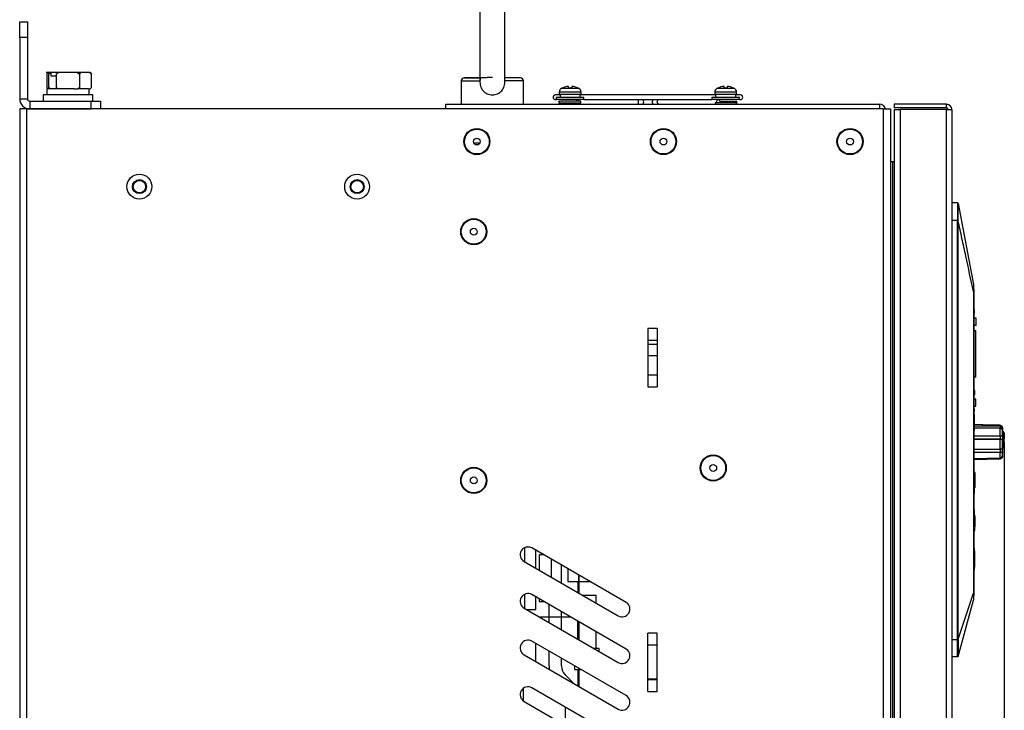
# Model space of a CAD drawing. Header units: millimetres. Extents: x -415 to 5, y -292 to 5.
# Tile 40 of 72: x -227 to -164, y -102 to -57. Entities that reach past the tile are written whole.
import ezdxf

# ---------------------------------------------------------------- set-up
doc = ezdxf.new("R2010")
doc.units = ezdxf.units.MM
doc.header["$MEASUREMENT"] = 0
doc.layers.add('实线', color=2, linetype='Continuous', lineweight=25)
doc.styles.add('SLDTEXTSTYLE16', font='ARIAL.TTF', dxfattribs={"width": 0.948})
doc.dimstyles.new('SLDDIMSTYLE0', dxfattribs={"dimtxt": 3.5, "dimasz": 2.8, "dimexe": 0, "dimexo": 0.0625, "dimgap": 0.875, "dimtad": 2, "dimlfac": 5, "dimrnd": 1e-09, "dimzin": 12, "dimdsep": 46, "dimtxsty": 'SLDTEXTSTYLE16', "dimsah": 1, "dimcen": 0.09, "dimadec": 0, "dimazin": 3, "dimtfac": 1, "dimtofl": 0, "dimtmove": 0, "dimatfit": 3, "dimfxl": 1, "dimfrac": 2, "dimtolj": 1, "dimtzin": 12, "dimarcsym": 0})

# ---------------------------------------------------------------- blocks, each defined once
blk = doc.blocks.new('*D48')
at = {"color": 0, "linetype": 'Continuous', "lineweight": -2}
for p, q in [((-163.641, -84.657), (-163.641, -202.712)), ((-226.96, -184.574), (-226.96, -202.712)), ((-224.16, -202.712), (-166.441, -202.712))]:
    blk.add_line(p, q, dxfattribs=at)
at = {"color": 0}
for points in [[(-224.16, -202.245), (-224.16, -203.178), (-226.96, -202.712)], [(-166.441, -203.178), (-166.441, -202.245), (-163.641, -202.712)]]:
    blk.add_solid(points, dxfattribs=at)
at = {"layer": 'Defpoints', "color": 0}
for p in [(-163.641, -84.595), (-226.96, -184.512), (-163.641, -202.712)]:
    blk.add_point(p, dxfattribs=at)
at = {"color": 0, "lineweight": 18, "insert": (-193.651, -203.587), "char_height": 3.5, "attachment_point": 2, "style": 'SLDTEXTSTYLE16'}
blk.add_mtext('\\A1;317', dxfattribs=at)

msp = doc.modelspace()

# ---------------------------------------------------------------- linework, layer by layer
at = {"layer": '实线', "color": 7, "linetype": 'Continuous', "lineweight": 25}
for p, q in [((-197.3602, -56.5117), (-197.3602, -61.4195)), ((-195.7602, -61.4122), (-195.7602, -56.5117)), ((-226.9602, -58.6117), (-226.9602, -57.6117)), ((-226.9602, -57.6117), (-226.4602, -57.6117)), ((-226.4602, -57.6117), (-226.4602, -58.6117)), ((-226.9602, -58.6117), (-226.9602, -62.5643)), ((-226.4602, -58.6117), (-226.9602, -58.6117)), ((-226.4602, -58.6117), (-226.4602, -62.5643)), ((-225.2613, -60.8517), (-225.2473, -60.8517)), ((-225.2473, -60.8517), (-224.7247, -60.8517)), ((-225.2198, -60.9517), (-225.2198, -61.8517)), ((-225.091, -60.9517), (-224.9602, -60.8883)), ((-225.091, -61.8517), (-225.091, -60.9517)), ((-224.9602, -60.8517), (-224.9602, -61.0917)), ((-224.9602, -61.0917), (-224.6108, -61.0917)), ((-224.7247, -60.8517), (-224.3828, -60.8517)), ((-224.6108, -60.9517), (-224.6108, -61.8517)), ((-224.3828, -60.8517), (-223.3376, -60.8517)), ((-223.3376, -60.8517), (-222.9957, -60.8517)), ((-223.1097, -60.9517), (-223.1097, -61.8517)), ((-222.9957, -60.8517), (-222.4731, -60.8517)), ((-222.4731, -60.8517), (-222.4591, -60.8517)), ((-222.3591, -60.9517), (-222.4591, -60.8517)), ((-222.3591, -60.9517), (-222.3591, -61.8517)), ((-198.5602, -61.4096), (-198.5602, -62.9117)), ((-197.3602, -61.1994), (-198.3623, -61.2096)), ((-198.3623, -61.2096), (-197.3602, -61.2096)), ((-194.7582, -61.2096), (-195.7602, -61.1994)), ((-194.7582, -61.2096), (-195.7602, -61.2096)), ((-194.5602, -62.9117), (-194.5602, -61.4096)), ((-225.2242, -61.9117), (-225.2242, -62.3117)), ((-225.1925, -61.9117), (-225.2242, -61.9117)), ((-224.7796, -61.9117), (-225.1925, -61.9117)), ((-224.495, -61.9117), (-224.7796, -61.9117)), ((-224.2731, -61.9117), (-224.4821, -61.9117)), ((-223.4473, -61.9117), (-224.2731, -61.9117)), ((-223.4473, -61.9117), (-223.2383, -61.9117)), ((-223.0453, -61.9117), (-223.2258, -61.9117)), ((-222.9408, -61.9117), (-223.0453, -61.9117)), ((-222.5279, -61.9117), (-222.9408, -61.9117)), ((-222.5279, -61.9117), (-222.4234, -61.9117)), ((-222.4962, -62.3117), (-222.4962, -61.9117)), ((-190.9959, -61.8953), (-192.1245, -61.8953)), ((-191.6602, -61.866), (-191.6602, -61.7607)), ((-191.4602, -61.7607), (-191.4602, -61.866)), ((-180.9959, -61.8953), (-182.1245, -61.8953)), ((-181.6602, -61.866), (-181.6602, -61.7607)), ((-181.4602, -61.7607), (-181.4602, -61.866)), ((-226.9602, -62.5643), (-226.4602, -62.5643)), ((-225.4602, -62.3117), (-225.4602, -62.7117)), ((-222.2602, -62.3117), (-225.4602, -62.3117)), ((-222.2602, -62.7117), (-222.2602, -62.3117)), ((-192.2102, -62.3117), (-192.5102, -62.3117)), ((-192.5102, -62.6117), (-192.4502, -62.6117)), ((-192.4502, -62.4717), (-192.4502, -62.6117)), ((-190.6702, -62.4717), (-192.4502, -62.4717)), ((-190.6702, -62.6117), (-192.4502, -62.6117)), ((-192.2602, -62.1237), (-192.2602, -62.2717)), ((-191.5602, -62.1237), (-192.2602, -62.1237)), ((-192.2602, -62.2717), (-191.5602, -62.2717)), ((-192.2102, -62.2717), (-192.2102, -62.4717)), ((-190.8602, -62.1237), (-191.5602, -62.1237)), ((-191.5602, -62.2717), (-190.8602, -62.2717)), ((-190.9102, -62.4717), (-190.9102, -62.2717)), ((-182.2102, -62.3117), (-190.9102, -62.3117)), ((-190.8602, -62.2717), (-190.8602, -62.1237)), ((-190.6702, -62.6117), (-190.6702, -62.4717)), ((-190.6702, -62.6117), (-182.4502, -62.6117)), ((-182.4502, -62.4717), (-182.4502, -62.6117)), ((-180.6702, -62.4717), (-182.4502, -62.4717)), ((-180.6702, -62.6117), (-182.4502, -62.6117)), ((-182.2602, -62.1237), (-182.2602, -62.2717)), ((-181.5602, -62.1237), (-182.2602, -62.1237)), ((-182.2602, -62.2717), (-181.5602, -62.2717)), ((-182.2102, -62.2717), (-182.2102, -62.4717)), ((-180.8602, -62.1237), (-181.5602, -62.1237)), ((-181.5602, -62.2717), (-180.8602, -62.2717)), ((-180.9102, -62.4717), (-180.9102, -62.2717)), ((-180.6102, -62.3117), (-180.9102, -62.3117)), ((-180.8602, -62.2717), (-180.8602, -62.1237)), ((-180.6702, -62.6117), (-180.6702, -62.4717)), ((-180.6702, -62.6117), (-180.6102, -62.6117)), ((-226.9602, -63.2117), (-226.9602, -179.2117)), ((-226.5129, -63.2117), (-226.9602, -63.2117)), ((-226.5129, -63.2117), (-226.5129, -179.2117)), ((-171.4075, -63.2117), (-226.5129, -63.2117)), ((-226.3129, -62.7117), (-226.3129, -63.2117)), ((-226.3129, -62.7117), (-222.3602, -62.7117)), ((-226.3129, -63.2117), (-222.3602, -63.2117)), ((-222.3602, -62.7117), (-221.7602, -62.7117)), ((-222.3602, -63.2117), (-222.3602, -62.7117)), ((-221.7602, -62.7117), (-221.7602, -63.2117)), ((-199.5602, -63.2117), (-199.5602, -62.9117)), ((-199.5602, -62.9117), (-171.6602, -62.9117)), ((-192.2807, -62.7117), (-192.2807, -62.8117)), ((-190.8807, -62.7117), (-192.2807, -62.7117)), ((-192.2807, -62.8117), (-190.8807, -62.8117)), ((-190.8807, -62.8117), (-190.8807, -62.7117)), ((-180.8398, -62.8117), (-182.2398, -62.8117)), ((-181.9347, -62.7117), (-180.8398, -62.7117)), ((-181.9287, -62.7617), (-181.9347, -62.8117)), ((-180.8398, -62.8117), (-180.8398, -62.7117)), ((-171.6602, -62.9117), (-171.6602, -63.2117)), ((-171.4075, -179.2117), (-171.4075, -63.2117)), ((-171.4075, -63.2117), (-170.9602, -63.2117)), ((-170.9602, -63.2117), (-170.9602, -179.2117)), ((-170.7202, -62.9117), (-170.7202, -63.1517)), ((-167.3602, -62.9117), (-170.7202, -62.9117)), ((-167.3602, -63.1517), (-170.7202, -63.1517)), ((-170.7202, -63.2517), (-170.7202, -104.5117)), ((-170.7202, -63.2517), (-170.3329, -63.2517)), ((-170.3329, -63.2517), (-170.3329, -104.5117)), ((-167.3602, -63.2517), (-170.3329, -63.2517)), ((-167.3602, -63.1517), (-167.3602, -62.9117)), ((-167.3602, -104.9117), (-167.3602, -63.2517)), ((-167.3602, -63.2517), (-167.0202, -63.2517)), ((-167.0202, -63.2517), (-167.0202, -104.9117)), ((-197.3665, -65.4117), (-197.7539, -65.4117)), ((-170.7202, -66.6117), (-170.9602, -66.6117)), ((-170.8129, -175.8117), (-170.8129, -66.6117)), ((-166.6533, -69.2617), (-167.0202, -69.2617)), ((-166.614, -69.2942), (-165.6202, -74.5017)), ((-167.0202, -70.3617), (-166.6457, -70.3617)), ((-166.6452, -70.4122), (-166.6457, -70.3617)), ((-166.6452, -97.3287), (-166.6452, -70.4122)), ((-166.6092, -97.3287), (-166.6092, -70.4122)), ((-165.6202, -74.9511), (-165.6202, -94.3609)), ((-165.6118, -74.9678), (-165.6202, -84.6664)), ((-165.6118, -75.0078), (-165.5718, -75.0079)), ((-165.6116, -74.8078), (-165.5716, -74.8079)), ((-165.5796, -83.9279), (-165.5718, -75.0079)), ((-165.5718, -75.0079), (-165.5716, -74.8079)), ((-165.553, -76.3779), (-165.573, -76.3779)), ((-165.5528, -76.1379), (-165.5728, -76.1379)), ((-165.553, -76.3421), (-165.5529, -76.3217)), ((-165.553, -76.3626), (-165.553, -76.3421)), ((-165.553, -76.3728), (-165.553, -76.3626)), ((-165.553, -76.3779), (-165.553, -76.3728)), ((-165.5529, -76.2962), (-165.5528, -76.1379)), ((-165.5529, -76.3217), (-165.5529, -76.2962)), ((-165.4736, -77.138), (-165.5736, -77.1379)), ((-165.4732, -76.678), (-165.5732, -76.6779)), ((-165.4536, -77.138), (-165.4736, -77.138)), ((-165.4532, -76.678), (-165.4732, -76.678)), ((-185.9602, -77.3315), (-186.5602, -77.3315)), ((-186.5602, -77.3315), (-186.5602, -81.0918)), ((-185.9602, -77.3315), (-185.9602, -81.0918)), ((-165.5739, -77.4679), (-165.4739, -77.468)), ((-165.4766, -80.468), (-165.4739, -77.468)), ((-186.5602, -78.0833), (-185.9602, -78.0833)), ((-186.5602, -78.3401), (-185.9602, -78.3401)), ((-185.9602, -79.0918), (-186.5602, -79.0918)), ((-185.9602, -80.3401), (-186.5602, -80.3401)), ((-165.4766, -80.468), (-165.5766, -80.4679)), ((-186.5602, -81.0918), (-185.9602, -81.0918)), ((-165.5375, -81.5779), (-165.5775, -81.5779)), ((-165.5774, -81.4962), (-165.5374, -81.4962)), ((-165.5373, -81.3583), (-165.5773, -81.3583)), ((-165.5375, -81.5779), (-165.5373, -81.3379)), ((-165.4778, -81.878), (-165.5778, -81.8779)), ((-165.5585, -82.6679), (-165.5785, -82.6679)), ((-165.5583, -82.4979), (-165.5783, -82.4979)), ((-165.5782, -82.3379), (-165.4782, -82.338)), ((-165.5687, -82.8818), (-165.5687, -82.9768)), ((-165.5587, -82.9179), (-165.5586, -82.8629)), ((-165.5585, -82.6679), (-165.5583, -82.4979)), ((-163.9014, -83.5779), (-165.5792, -83.5179)), ((-165.5587, -82.9713), (-165.5787, -82.9713)), ((-165.5587, -82.9862), (-165.5787, -82.9862)), ((-165.5692, -83.479), (-165.5696, -83.9279)), ((-165.5687, -82.9862), (-165.5692, -83.479)), ((-165.5587, -82.9713), (-165.5587, -82.9862)), ((-165.0952, -83.5352), (-163.9107, -83.5362)), ((-163.9107, -83.5776), (-163.9107, -83.5362)), ((-163.9015, -83.6043), (-163.9014, -83.5779)), ((-165.5796, -83.9279), (-165.5696, -83.9279)), ((-163.9016, -83.7755), (-165.5794, -83.7231)), ((-165.5794, -83.7231), (-163.9108, -83.7246)), ((-163.9107, -83.6246), (-165.5793, -83.6231)), ((-165.5786, -94.3279), (-165.5696, -83.9279)), ((-163.9107, -83.6246), (-163.9108, -83.7246)), ((-163.902, -84.2766), (-163.9016, -83.7755)), ((-163.9015, -83.709), (-163.9016, -83.7579)), ((-163.7512, -83.7549), (-163.7513, -83.8549)), ((-163.7511, -83.6816), (-163.7487, -83.7196)), ((-163.748, -84.3158), (-163.7476, -83.9064)), ((-163.7475, -83.8064), (-163.7474, -83.7282)), ((-163.6712, -84.0196), (-163.6715, -84.314)), ((-163.9022, -84.4698), (-165.57, -84.4532)), ((-165.57, -84.4532), (-163.9115, -84.4546)), ((-163.9113, -84.2614), (-165.5699, -84.26)), ((-163.9113, -84.2614), (-163.9115, -84.4546)), ((-163.9028, -85.0961), (-163.9022, -84.4698)), ((-163.7517, -84.3005), (-163.7518, -84.4936)), ((-163.7486, -85.0208), (-163.7481, -84.509)), ((-163.7216, -84.7417), (-163.6416, -84.7418)), ((-163.6426, -84.7348), (-163.6485, -84.4534)), ((-165.5708, -85.2973), (-163.9122, -85.2987)), ((-165.5706, -85.1239), (-163.9028, -85.0961)), ((-163.912, -85.1255), (-165.5706, -85.1241)), ((-163.912, -85.1255), (-163.9122, -85.2987)), ((-163.9032, -85.6538), (-163.9029, -85.2693)), ((-163.9028, -85.0961), (-163.9028, -85.1339)), ((-163.7523, -85.0505), (-163.7525, -85.2237)), ((-163.749, -85.5082), (-163.7487, -85.194)), ((-163.9033, -85.7056), (-165.5712, -85.7606)), ((-165.5712, -85.7775), (-163.9033, -85.7207)), ((-165.5711, -85.7089), (-163.9032, -85.6538)), ((-163.9033, -85.7207), (-163.9033, -85.7056)), ((-163.7528, -85.5656), (-163.7528, -85.6174)), ((-163.7508, -85.5864), (-163.749, -85.5707)), ((-163.749, -85.5707), (-163.749, -85.5599)), ((-165.5631, -87.9479), (-165.5619, -86.5479)), ((-165.5223, -87.0479), (-165.5219, -86.6128)), ((-165.5623, -87.0479), (-165.5223, -87.0479)), ((-165.5226, -87.4479), (-165.5223, -87.0479)), ((-165.5227, -87.5655), (-165.5627, -87.5654)), ((-165.5626, -87.4053), (-165.5226, -87.4054)), ((-165.5626, -87.4479), (-165.5226, -87.4479)), ((-165.5227, -87.5655), (-165.5226, -87.4479)), ((-165.574, -89.0079), (-165.564, -89.0079)), ((-165.5652, -90.4079), (-165.564, -89.0079)), ((-165.5648, -89.9079), (-165.5248, -89.9079)), ((-165.5646, -89.6696), (-165.5246, -89.6696)), ((-165.5646, -89.7206), (-165.5246, -89.7207)), ((-165.5646, -89.7292), (-165.5246, -89.7292)), ((-165.5645, -89.5504), (-165.5245, -89.5505)), ((-165.5643, -89.3903), (-165.5243, -89.3904)), ((-165.5252, -90.343), (-165.5248, -89.9079)), ((-165.5248, -89.8739), (-165.5247, -89.8313)), ((-165.5248, -89.8994), (-165.5248, -89.8739)), ((-165.5248, -89.9079), (-165.5248, -89.8994)), ((-165.5247, -89.7547), (-165.5246, -89.7377)), ((-165.5247, -89.7803), (-165.5247, -89.7547)), ((-165.5247, -89.7973), (-165.5247, -89.7803)), ((-165.5247, -89.8313), (-165.5247, -89.7973)), ((-165.5246, -89.6356), (-165.5245, -89.6015)), ((-165.5246, -89.6696), (-165.5246, -89.6356)), ((-165.5246, -89.7037), (-165.5246, -89.6696)), ((-165.5246, -89.7207), (-165.5246, -89.7037)), ((-165.5246, -89.7292), (-165.5246, -89.7207)), ((-165.5246, -89.7377), (-165.5246, -89.7292)), ((-165.5245, -89.5335), (-165.5244, -89.5164)), ((-165.5245, -89.5675), (-165.5245, -89.5335)), ((-165.5245, -89.6015), (-165.5245, -89.5675)), ((-165.5244, -89.5079), (-165.5243, -89.3904)), ((-165.5244, -89.5164), (-165.5244, -89.5079)), ((-165.5752, -90.4079), (-165.5652, -90.4079)), ((-194.4775, -92.3564), (-194.4775, -91.4365)), ((-194.148, -91.4117), (-194.4064, -91.4117)), ((-187.965, -94.9617), (-194.0272, -91.4617)), ((-193.7602, -92.7705), (-193.7602, -91.6158)), ((-165.5674, -92.8679), (-165.5662, -91.4679)), ((-165.5663, -91.6379), (-165.5263, -91.6379)), ((-165.5574, -92.8679), (-165.5562, -91.4679)), ((-165.5266, -91.9479), (-165.5263, -91.6379)), ((-194.5272, -92.3277), (-188.465, -95.8277)), ((-193.5602, -91.9117), (-193.5602, -92.886)), ((-193.2478, -91.9117), (-193.5602, -91.9117)), ((-192.7602, -93.3479), (-192.7602, -92.1932)), ((-165.5669, -92.3489), (-165.5569, -92.349)), ((-165.5668, -92.1979), (-165.5568, -92.1979)), ((-165.5666, -92.0379), (-165.5566, -92.0379)), ((-165.557, -92.3879), (-165.527, -92.3879)), ((-165.5566, -91.9479), (-165.5266, -91.9479)), ((-165.5272, -92.6979), (-165.527, -92.3879)), ((-165.527, -92.3879), (-165.5266, -91.9479)), ((-192.1202, -93.7174), (-192.1202, -92.5627)), ((-191.7202, -92.7936), (-191.7202, -93.6217)), ((-165.5774, -92.8679), (-165.5574, -92.8679)), ((-165.567, -92.4681), (-165.527, -92.4681)), ((-191.7202, -93.6217), (-190.286, -93.6217)), ((-191.0707, -93.6217), (-191.0707, -94.3233)), ((-191.0207, -93.1975), (-191.0207, -94.3522)), ((-190.9707, -94.381), (-190.9707, -93.2263)), ((-165.5776, -93.1679), (-165.5576, -93.1679)), ((-165.5786, -94.3279), (-165.6286, -94.3278)), ((-165.5788, -94.5279), (-165.5786, -94.3279)), ((-194.4775, -95.3564), (-194.4775, -94.4365)), ((-187.965, -97.9617), (-194.0272, -94.4617)), ((-193.7602, -95.4117), (-193.7602, -94.6158)), ((-193.5602, -94.7313), (-193.5602, -94.9117)), ((-193.5602, -94.9117), (-193.2478, -94.9117)), ((-189.8935, -94.5217), (-190.7271, -94.5217)), ((-189.8935, -95.003), (-189.8935, -94.5217)), ((-166.6121, -98.4322), (-165.6202, -94.8217)), ((-166.6092, -97.3287), (-165.6203, -94.3609)), ((-165.6202, -94.3617), (-165.6202, -94.8011)), ((-165.6202, -94.5278), (-165.5788, -94.5279)), ((-194.5272, -95.3277), (-188.465, -98.8277)), ((-194.3818, -95.4117), (-193.7602, -95.4117)), ((-192.9202, -96.2555), (-192.9202, -95.1008)), ((-192.1202, -96.7174), (-192.1202, -95.5627)), ((-193.5666, -95.8823), (-191.5666, -95.8823)), ((-191.0935, -96.1555), (-191.0935, -97.3102)), ((-191.0207, -96.1975), (-191.0207, -97.3522)), ((-190.9707, -97.381), (-190.9707, -96.2263)), ((-189.8935, -97.9217), (-189.8935, -96.8483)), ((-187.965, -100.9617), (-194.0272, -97.4617)), ((-185.9602, -96.9315), (-186.5602, -96.9315)), ((-186.5602, -100.6918), (-186.5602, -96.9315)), ((-185.9602, -100.6918), (-185.9602, -96.9315)), ((-166.6453, -97.3617), (-167.0202, -97.3617)), ((-166.6453, -97.3617), (-166.6452, -97.3287)), ((-166.6452, -97.3287), (-166.6092, -97.3287)), ((-193.7602, -98.7705), (-193.7602, -97.6158)), ((-192.9202, -99.0489), (-192.9202, -98.1008)), ((-189.7035, -97.9217), (-190.0343, -97.9217)), ((-189.7035, -98.1127), (-189.7035, -97.9217)), ((-186.5602, -97.6833), (-185.9602, -97.6833)), ((-194.5272, -98.3277), (-188.465, -101.8277)), ((-192.1202, -99.0489), (-192.1202, -98.5627)), ((-166.6507, -98.4617), (-167.0202, -98.4617)), ((-166.6121, -98.4322), (-166.6121, -98.4322)), ((-191.2835, -99.0458), (-191.2835, -99.2833)), ((-191.2835, -99.2833), (-190.872, -99.2833)), ((-191.0707, -99.2833), (-191.0707, -100.3233)), ((-191.0207, -99.1975), (-191.0207, -100.3522)), ((-190.9707, -100.381), (-190.9707, -99.2263)), ((-191.5221, -99.9784), (-191.8859, -99.6146)), ((-185.9602, -99.9114), (-186.5602, -99.9114)), ((-185.9602, -99.9401), (-186.5602, -99.9401)), ((-194.5602, -101.3069), (-194.5602, -100.4825)), ((-187.965, -103.9617), (-194.0272, -100.4617)), ((-186.5602, -100.6918), (-185.9602, -100.6918)), ((-194.5272, -101.3277), (-188.465, -104.8277)), ((-191.8535, -102.8714), (-191.8535, -101.7167))]:
    msp.add_line(p, q, dxfattribs=at)
at = {"layer": '实线', "color": 7, "linetype": 'Continuous', "lineweight": 25, "flags": 128}
for points in [[(-198.5602, -61.4096), (-198.523, -61.4096), (-198.4127, -61.4096), (-198.2335, -61.4096), (-197.992, -61.4096), (-197.6972, -61.4096), (-197.3601, -61.4096)], [(-194.5602, -61.4096), (-194.5974, -61.4096), (-194.7077, -61.4096), (-194.8869, -61.4096), (-195.1284, -61.4096), (-195.4232, -61.4096), (-195.7603, -61.4096)], [(-190.9857, -62.7117), (-190.9877, -62.7043), (-191.0107, -62.6556), (-191.0451, -62.6231), (-191.0857, -62.6117), (-191.1263, -62.6231), (-191.1607, -62.6556), (-191.1837, -62.7043), (-191.1857, -62.7117)], [(-187.2673, -62.9117), (-187.2267, -62.9002), (-187.1923, -62.8677), (-187.1693, -62.8191), (-187.1613, -62.7617), (-187.1693, -62.7043), (-187.1923, -62.6556), (-187.2267, -62.6231), (-187.2673, -62.6117), (-187.2673, -62.6117)], [(-185.8531, -62.9117), (-185.8937, -62.9002), (-185.9281, -62.8677), (-185.9511, -62.8191), (-185.9592, -62.7617), (-185.9511, -62.7043), (-185.9281, -62.6556), (-185.8937, -62.6231), (-185.8531, -62.6117), (-185.8531, -62.6117)], [(-182.1347, -62.8117), (-182.1408, -62.7617), (-182.1327, -62.7043), (-182.1097, -62.6556), (-182.0753, -62.6231), (-182.0347, -62.6117), (-181.9941, -62.6231), (-181.9597, -62.6556), (-181.9367, -62.7043), (-181.9287, -62.7617), (-181.9287, -62.7617)], [(-192.9202, -99.0489), (-192.9125, -99.2057), (-192.9057, -99.2639)], [(-191.3752, -100.1475), (-191.4166, -100.0948), (-191.5221, -99.9784)]]:
    msp.add_lwpolyline(points, dxfattribs=at)
at = {"layer": '实线', "color": 7, "linetype": 'Continuous', "lineweight": 25}
for centre, radius in [((-197.5602, -65.3117), 0.84), ((-197.5602, -65.3117), 0.8), ((-185.5602, -65.3117), 0.84), ((-185.5602, -65.3117), 0.8), ((-173.5602, -65.3117), 0.84), ((-173.5602, -65.3117), 0.8), ((-197.5602, -65.3117), 0.218), ((-185.5602, -65.3117), 0.218), ((-173.5602, -65.3117), 0.218), ((-219.2602, -68.2117), 0.8), ((-205.2602, -68.2117), 0.8), ((-219.2602, -68.2117), 0.45), ((-219.2602, -68.2117), 0.4), ((-205.2602, -68.2117), 0.45), ((-205.2602, -68.2117), 0.4), ((-197.7602, -71.1117), 0.84), ((-197.7602, -71.1117), 0.8), ((-197.7602, -71.1117), 0.218), ((-182.3602, -86.3117), 0.84), ((-182.3602, -86.3117), 0.8), ((-182.3602, -86.3117), 0.218), ((-197.7602, -87.1117), 0.84), ((-197.7602, -87.1117), 0.8), ((-197.7602, -87.1117), 0.218)]:
    msp.add_circle(centre, radius, dxfattribs=at)
for centre, radius, start, end in [((-198.3602, -61.4096), 0.2, 90.585102, 180), ((-194.7602, -61.4096), 0.2, 0, 89.414896), ((-192.0002, -62.1237), 0.26, 118.564507, 180), ((-191.5602, -62.9319), 1.1802, 115.061643, 118.564507), ((-191.5602, -62.9319), 1.1802, 61.435493, 64.963555), ((-191.1202, -62.1237), 0.26, 0, 61.435493), ((-182.0002, -62.1237), 0.26, 118.564507, 180), ((-181.5602, -62.9319), 1.1802, 115.061643, 118.564507), ((-181.5602, -62.9319), 1.1802, 61.435493, 64.963555), ((-181.1202, -62.1237), 0.26, 0, 61.435493), ((-226.3129, -62.5643), 0.6473, 180, 270), ((-226.3129, -62.5643), 0.1473, 180, 270), ((-192.5102, -62.4617), 0.15, 90, 270), ((-186.9744, -62.7617), 0.15, 270, 90), ((-186.146, -62.7617), 0.15, 90, 270), ((-180.6102, -62.4617), 0.15, 270, 90), ((-192.1807, -62.8117), 0.1, 180, 270), ((-190.9807, -62.8117), 0.1, 270, 0), ((-182.1398, -62.8117), 0.1, 180, 270), ((-180.9398, -62.8117), 0.1, 270, 0), ((-171.6602, -63.3117), 0.4, 14.477512, 90), ((-167.3602, -63.2517), 0.34, 0, 90), ((-167.3602, -63.2517), 0.1, 0, 90), ((-163.9072, -83.7378), 0.16, 3.437335, 87.95), ((-175.1012, -84.6906), 11.3806, 3.951471, 4.211341), ((-175.1011, -84.5906), 11.3806, 3.951471, 4.211341), ((-163.9087, -85.5608), 0.16, 271.95, 347.087196), ((-194.2772, -91.8947), 0.5, 60, 240), ((-194.2772, -94.8947), 0.5, 60, 240), ((-188.215, -95.3947), 0.5, 240, 60), ((-194.2772, -97.8947), 0.5, 60, 240), ((-188.215, -98.3947), 0.5, 240, 60), ((-191.3202, -99.0489), 0.8, 180, 225), ((-194.2772, -100.8947), 0.5, 60, 240), ((-188.215, -101.3947), 0.5, 240, 60)]:
    msp.add_arc(centre, radius, start, end, dxfattribs=at)
for points in [[(-225.0329, -60.8517), (-225.0968, -60.8807), (-225.1589, -60.9145), (-225.2198, -60.9517)], [(-224.6108, -60.9517), (-224.5365, -60.9145), (-224.4607, -60.8807), (-224.3828, -60.8517)], [(-223.3376, -60.8517), (-223.2597, -60.8807), (-223.184, -60.9145), (-223.1097, -60.9517)], [(-223.1097, -60.9517), (-223.0725, -60.9145), (-223.0346, -60.8807), (-222.9957, -60.8517)], [(-222.4731, -60.8517), (-222.4341, -60.8807), (-222.3963, -60.9145), (-222.3591, -60.9517)], [(-191.6662, -61.7607), (-191.8026, -61.773), (-191.9329, -61.8081), (-192.057, -61.866)], [(-191.4602, -61.866), (-191.5269, -61.8617), (-191.5935, -61.8617), (-191.6602, -61.866)], [(-191.0634, -61.866), (-191.1875, -61.8081), (-191.3178, -61.773), (-191.4542, -61.7607)], [(-181.6662, -61.7607), (-181.8026, -61.773), (-181.9329, -61.8081), (-182.057, -61.866)], [(-181.4602, -61.866), (-181.5269, -61.8617), (-181.5935, -61.8617), (-181.6602, -61.866)], [(-181.0634, -61.866), (-181.1875, -61.8081), (-181.3178, -61.773), (-181.4542, -61.7607)], [(-181.0602, -61.8628), (-181.0602, -61.8628), (-181.0613, -61.8639), (-181.0634, -61.866)], [(-166.6452, -70.4122), (-166.6303, -70.4122), (-166.6158, -70.4122), (-166.6092, -70.4122)], [(-163.6712, -84.0196), (-163.6533, -84.162), (-163.6433, -84.3046), (-163.6414, -84.4473)], [(-163.7518, -84.4936), (-163.7506, -84.4988), (-163.7493, -84.5039), (-163.7481, -84.509)], [(-163.748, -84.3158), (-163.7491, -84.3107), (-163.7504, -84.3056), (-163.7517, -84.3005)], [(-163.6416, -84.7418), (-163.6436, -84.5991), (-163.6535, -84.4565), (-163.6715, -84.314)], [(-163.7525, -85.2237), (-163.7512, -85.2138), (-163.7499, -85.2039), (-163.7487, -85.194)], [(-163.7486, -85.0208), (-163.7498, -85.0307), (-163.751, -85.0406), (-163.7523, -85.0505)], [(-163.749, -85.5082), (-163.7502, -85.5273), (-163.7515, -85.5465), (-163.7528, -85.5656)], [(-163.7528, -85.6174), (-163.7515, -85.5982), (-163.7503, -85.5791), (-163.749, -85.5599)], [(-166.6093, -97.3622), (-166.6093, -97.351), (-166.6093, -97.3399), (-166.6093, -97.3287)], [(-166.6093, -97.3622), (-166.6093, -97.351), (-166.6093, -97.3399), (-166.6093, -97.3287)]]:
    msp.add_open_spline(points, degree=3, dxfattribs=at)
for points, knots in [([(-197.3601, -61.4096), (-197.3616, -61.524), (-197.3499, -61.6364), (-197.3013, -61.8004), (-197.2803, -61.8525), (-197.228, -61.9512), (-197.196, -61.9983), (-197.1234, -62.0826), (-197.0828, -62.1202), (-196.9923, -62.1865), (-196.9432, -62.2145), (-196.8405, -62.2593), (-196.7858, -62.2765), (-196.6744, -62.2993), (-196.6179, -62.305), (-196.5029, -62.305), (-196.4465, -62.2993), (-196.3357, -62.2768), (-196.2808, -62.2596), (-196.1778, -62.2148), (-196.1294, -62.1873), (-196.0386, -62.121), (-195.9975, -62.0831), (-195.9249, -61.999), (-195.8929, -61.952), (-195.8403, -61.853), (-195.8193, -61.8009), (-195.787, -61.6919), (-195.7759, -61.636), (-195.7622, -61.5236), (-195.7596, -61.4669), (-195.7603, -61.4096)], [0, 0, 0, 0, 0.125, 0.125, 0.1875, 0.1875, 0.25, 0.25, 0.3125, 0.3125, 0.375, 0.375, 0.4375, 0.4375, 0.5, 0.5, 0.5625, 0.5625, 0.625, 0.625, 0.6875, 0.6875, 0.75, 0.75, 0.8125, 0.8125, 0.875, 0.875, 0.9375, 0.9375, 1, 1, 1, 1]), ([(-197.3054, -61.2096), (-197.312, -61.2099), (-197.3193, -61.2152), (-197.3331, -61.2354), (-197.3395, -61.2502), (-197.3549, -61.3053), (-197.3594, -61.3569), (-197.3601, -61.4096)], [0, 0, 0, 0, 0.25, 0.25, 0.5, 0.5, 1, 1, 1, 1]), ([(-196.5602, -61.198), (-196.5877, -61.198), (-196.6144, -61.198), (-196.6664, -61.1983), (-196.6917, -61.1984), (-196.7629, -61.199), (-196.8059, -61.1994), (-196.8845, -61.2004), (-196.9202, -61.2009), (-196.9874, -61.202), (-197.0188, -61.2025), (-197.1065, -61.2042), (-197.1567, -61.2053), (-197.2426, -61.2075), (-197.2783, -61.2085), (-197.3054, -61.2096)], [0, 0, 0, 0, 0.0625, 0.0625, 0.125, 0.125, 0.25, 0.25, 0.375, 0.375, 0.5, 0.5, 0.75, 0.75, 1, 1, 1, 1]), ([(-225.2198, -61.8517), (-225.2022, -61.8622), (-225.1674, -61.8831), (-225.1319, -61.9022), (-225.1144, -61.9117)], [0, 0, 0, 0, 0.5061957, 1, 1, 1, 1]), ([(-224.9745, -61.9117), (-224.9939, -61.9022), (-225.0331, -61.8831), (-225.0715, -61.8622), (-225.091, -61.8517)], [0, 0, 0, 0, 0.4938043, 1, 1, 1, 1]), ([(-224.4821, -61.9117), (-224.5035, -61.9022), (-224.5468, -61.8831), (-224.5893, -61.8622), (-224.6108, -61.8517)], [0, 0, 0, 0, 0.4938043, 1, 1, 1, 1]), ([(-224.6108, -61.8517), (-224.5893, -61.8622), (-224.5468, -61.8831), (-224.5035, -61.9022), (-224.4821, -61.9117)], [0, 0, 0, 0, 0.5061957, 1, 1, 1, 1]), ([(-223.1097, -61.8517), (-223.1312, -61.8622), (-223.1736, -61.8831), (-223.2169, -61.9022), (-223.2383, -61.9117)], [0, 0, 0, 0, 0.5061957, 1, 1, 1, 1]), ([(-223.2383, -61.9117), (-223.2169, -61.9022), (-223.1736, -61.8831), (-223.1312, -61.8622), (-223.1097, -61.8517)], [0, 0, 0, 0, 0.4938043, 1, 1, 1, 1]), ([(-223.0453, -61.9117), (-223.056, -61.9022), (-223.0777, -61.8831), (-223.0989, -61.8622), (-223.1097, -61.8517)], [0, 0, 0, 0, 0.4938043, 1, 1, 1, 1]), ([(-223.1097, -61.8517), (-223.0989, -61.8622), (-223.0777, -61.8831), (-223.056, -61.9022), (-223.0453, -61.9117)], [0, 0, 0, 0, 0.5061957, 1, 1, 1, 1]), ([(-222.3591, -61.8517), (-222.3698, -61.8622), (-222.3911, -61.8831), (-222.4127, -61.9022), (-222.4234, -61.9117)], [0, 0, 0, 0, 0.5061957, 1, 1, 1, 1]), ([(-191.6662, -61.7607), (-191.6655, -61.7606), (-191.6649, -61.7606), (-191.6642, -61.7605), (-191.6636, -61.7605), (-191.663, -61.7605), (-191.6625, -61.7605), (-191.662, -61.7605), (-191.6615, -61.7605), (-191.6611, -61.7605), (-191.6608, -61.7605), (-191.6605, -61.7605), (-191.6604, -61.7606), (-191.6603, -61.7606), (-191.6602, -61.7607), (-191.6602, -61.7607)], [0, 0, 0, 0, 0.00001005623, 0.00001005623, 0.00001005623, 0.00002011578, 0.00002011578, 0.00002011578, 0.000030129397, 0.000030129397, 0.000030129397, 0.000040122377, 0.000040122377, 0.000040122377, 0.000046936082, 0.000046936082, 0.000046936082, 0.000046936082]), ([(-191.4602, -61.7607), (-191.4602, -61.7606), (-191.4601, -61.7606), (-191.4599, -61.7605), (-191.4597, -61.7605), (-191.4593, -61.7605), (-191.4589, -61.7605), (-191.4585, -61.7605), (-191.458, -61.7605), (-191.4574, -61.7605), (-191.4569, -61.7605), (-191.4562, -61.7605), (-191.4556, -61.7606), (-191.4551, -61.7606), (-191.4547, -61.7607), (-191.4542, -61.7607)], [0, 0, 0, 0, 0.00001005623, 0.00001005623, 0.00001005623, 0.00002011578, 0.00002011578, 0.00002011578, 0.000030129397, 0.000030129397, 0.000030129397, 0.000040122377, 0.000040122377, 0.000040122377, 0.000046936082, 0.000046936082, 0.000046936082, 0.000046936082]), ([(-181.6662, -61.7607), (-181.6655, -61.7606), (-181.6649, -61.7606), (-181.6642, -61.7605), (-181.6636, -61.7605), (-181.663, -61.7605), (-181.6625, -61.7605), (-181.662, -61.7605), (-181.6615, -61.7605), (-181.6611, -61.7605), (-181.6608, -61.7605), (-181.6605, -61.7605), (-181.6604, -61.7606), (-181.6603, -61.7606), (-181.6602, -61.7607), (-181.6602, -61.7607)], [0, 0, 0, 0, 0.00001005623, 0.00001005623, 0.00001005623, 0.00002011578, 0.00002011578, 0.00002011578, 0.000030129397, 0.000030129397, 0.000030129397, 0.000040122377, 0.000040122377, 0.000040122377, 0.000046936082, 0.000046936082, 0.000046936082, 0.000046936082]), ([(-181.4602, -61.7607), (-181.4602, -61.7606), (-181.4601, -61.7606), (-181.4599, -61.7605), (-181.4597, -61.7605), (-181.4593, -61.7605), (-181.4589, -61.7605), (-181.4585, -61.7605), (-181.458, -61.7605), (-181.4574, -61.7605), (-181.4569, -61.7605), (-181.4562, -61.7605), (-181.4556, -61.7606), (-181.4551, -61.7606), (-181.4547, -61.7607), (-181.4542, -61.7607)], [0, 0, 0, 0, 0.00001005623, 0.00001005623, 0.00001005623, 0.00002011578, 0.00002011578, 0.00002011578, 0.000030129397, 0.000030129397, 0.000030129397, 0.000040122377, 0.000040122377, 0.000040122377, 0.000046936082, 0.000046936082, 0.000046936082, 0.000046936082]), ([(-166.6533, -69.2617), (-166.6537, -69.2617), (-166.6538, -69.291), (-166.6536, -69.4008), (-166.6532, -69.4816), (-166.6521, -69.7889), (-166.6516, -70.0714), (-166.6457, -70.3617)], [0, 0, 0, 0, 0.25, 0.25, 0.5, 0.5, 1, 1, 1, 1]), ([(-166.6533, -69.2617), (-166.6441, -69.2617), (-166.6349, -69.265), (-166.6207, -69.2767), (-166.6157, -69.2851), (-166.614, -69.2942)], [0, 0, 0, 0, 0.5, 0.5, 1, 1, 1, 1]), ([(-166.6091, -70.3609), (-166.6093, -70.3488), (-166.6095, -70.3207), (-166.61, -70.2731), (-166.6105, -70.2146), (-166.6111, -70.141), (-166.6117, -70.0499), (-166.6125, -69.9172), (-166.6132, -69.758), (-166.6137, -69.5946), (-166.6141, -69.4622), (-166.6144, -69.3814), (-166.6144, -69.3359), (-166.6144, -69.314), (-166.6143, -69.3015), (-166.6142, -69.295), (-166.6141, -69.2945), (-166.614, -69.2942)], [0, 0, 0, 0, 0.0216171, 0.0499607, 0.0849884, 0.1266625, 0.1830771, 0.2525226, 0.3779969, 0.5040766, 0.6293891, 0.7540169, 0.8160186, 0.8779882, 0.9185616, 0.9592222, 1, 1, 1, 1]), ([(-166.6093, -70.3609), (-166.6095, -70.3446), (-166.6099, -70.3122), (-166.6103, -70.264), (-166.6108, -70.2163), (-166.6112, -70.1694), (-166.6115, -70.1232), (-166.6118, -70.0779), (-166.6121, -70.0334), (-166.6124, -69.99), (-166.6127, -69.9125), (-166.6131, -69.7732), (-166.6137, -69.5962), (-166.6142, -69.4559), (-166.6144, -69.3769), (-166.6144, -69.3353), (-166.6144, -69.3133), (-166.6142, -69.2975), (-166.6141, -69.2955), (-166.6141, -69.2942)], [0, 0, 0, 0, 0.02898373, 0.05773605, 0.08625857, 0.11455197, 0.14261636, 0.17045149, 0.19805707, 0.22543302, 0.2525797, 0.34684188, 0.5040837, 0.65019016, 0.75401143, 0.8188981, 0.87801092, 0.92275083, 1, 1, 1, 1]), ([(-166.6091, -70.3609), (-166.6106, -70.3609), (-166.6146, -70.361), (-166.6235, -70.3612), (-166.6345, -70.3614), (-166.6421, -70.3616), (-166.6457, -70.3617)], [0, 0, 0, 0, 0.24808526, 0.49871586, 0.74934646, 0.99997706, 0.99997706, 0.99997706, 0.99997706]), ([(-166.6093, -70.4122), (-166.6093, -70.4038), (-166.6091, -70.3867), (-166.6092, -70.3696), (-166.6093, -70.3609)], [0, 0, 0, 0, 0.4910873, 1, 1, 1, 1]), ([(-165.6203, -74.9511), (-165.7856, -74.1947), (-166.0334, -73.0609), (-166.3627, -71.5476), (-166.527, -70.7909), (-166.6092, -70.4122)], [0, 0, 0, 0, 0.50019212, 0.74983197, 1, 1, 1, 1]), ([(-165.6202, -74.5017), (-165.6202, -74.5018), (-165.6202, -74.5022), (-165.6202, -74.5051), (-165.6202, -74.5098), (-165.6202, -74.5165), (-165.6202, -74.525), (-165.6202, -74.5423), (-165.6202, -74.5743), (-165.6202, -74.63), (-165.6202, -74.6978), (-165.6202, -74.7673), (-165.6202, -74.8326), (-165.6202, -74.8912), (-165.6202, -74.931), (-165.6202, -74.9511)], [0, 0, 0, 0, 0.04200006, 0.08363054, 0.12506586, 0.16648287, 0.20805869, 0.24996841, 0.37483336, 0.4988641, 0.62260433, 0.74766331, 0.83185875, 0.91549291, 1, 1, 1, 1]), ([(-165.6115, -74.6678), (-165.6115, -74.6718), (-165.6115, -74.6779), (-165.6115, -74.7158), (-165.6116, -74.7438), (-165.6116, -74.7644), (-165.6116, -74.7688)], [0, 0, 0, 0, 0.4466374, 0.6894355, 0.9326592, 1, 1, 1, 1]), ([(-165.4732, -76.678), (-165.4732, -76.6782), (-165.4732, -76.6785), (-165.4732, -76.6817), (-165.4733, -76.6867), (-165.4733, -76.6965), (-165.4733, -76.7143), (-165.4733, -76.7442), (-165.4733, -76.7807), (-165.4734, -76.8344), (-165.4734, -76.908), (-165.4735, -76.9815), (-165.4736, -77.0351), (-165.4736, -77.0717), (-165.4736, -77.1016), (-165.4736, -77.1226), (-165.4736, -77.1357), (-165.4736, -77.1372), (-165.4736, -77.138)], [0, 0, 0, 0, 0.03017039, 0.06008905, 0.09002594, 0.12025054, 0.18523604, 0.2503702, 0.31535577, 0.38048999, 0.50006554, 0.61964109, 0.68462659, 0.74976075, 0.81474632, 0.87988055, 0.93990401, 1, 1, 1, 1]), ([(-165.4782, -82.338), (-165.4782, -82.338), (-165.4782, -82.332), (-165.4782, -82.3089), (-165.4781, -82.2919), (-165.4781, -82.2493), (-165.4781, -82.2238), (-165.478, -82.1682), (-165.478, -82.1381), (-165.478, -82.0778), (-165.4779, -82.0478), (-165.4779, -81.9921), (-165.4779, -81.9666), (-165.4778, -81.924), (-165.4778, -81.907), (-165.4778, -81.8839), (-165.4778, -81.878), (-165.4778, -81.878)], [0, 0, 0, 0, 0.125, 0.125, 0.25, 0.25, 0.375, 0.375, 0.5, 0.5, 0.625, 0.625, 0.75, 0.75, 0.875, 0.875, 1, 1, 1, 1]), ([(-163.9108, -83.7246), (-163.8905, -83.7246), (-163.8706, -83.7279), (-163.8331, -83.7409), (-163.8159, -83.7504), (-163.7721, -83.7862), (-163.7539, -83.8198), (-163.7513, -83.8549)], [0, 0, 0, 0, 0.25, 0.25, 0.5, 0.5, 1, 1, 1, 1]), ([(-163.7512, -83.7549), (-163.7525, -83.7373), (-163.7575, -83.7204), (-163.7746, -83.6887), (-163.7866, -83.6744), (-163.8304, -83.6385), (-163.8701, -83.6246), (-163.9107, -83.6246)], [0, 0, 0, 0, 0.25, 0.25, 0.5, 0.5, 1, 1, 1, 1]), ([(-163.7476, -83.9064), (-163.7488, -83.8892), (-163.7535, -83.8725), (-163.7699, -83.8413), (-163.7813, -83.8272), (-163.8235, -83.7912), (-163.8618, -83.7768), (-163.9016, -83.7755)], [0, 0, 0, 0, 0.25, 0.25, 0.5, 0.5, 1, 1, 1, 1]), ([(-163.7278, -84.4533), (-163.7266, -84.222), (-163.7253, -83.9802), (-163.7474, -83.7397), (-163.7484, -83.7293)], [0, 0, 0, 0, 0.956774, 1, 1, 1, 1]), ([(-163.7405, -83.9582), (-163.7375, -83.9591), (-163.7272, -83.9624), (-163.7119, -83.9701), (-163.6956, -83.9807), (-163.683, -83.9929), (-163.676, -84.0037), (-163.6724, -84.0127), (-163.6716, -84.0173), (-163.6712, -84.0196)], [0, 0, 0, 0, 0.0715931, 0.2529566, 0.43947, 0.6228388, 0.8113944, 0.9053667, 1, 1, 1, 1]), ([(-163.7214, -84.4473), (-163.7227, -84.381), (-163.7243, -84.296), (-163.7327, -84.2111), (-163.7345, -84.1925)], [0, 0, 0, 0, 0.7805692, 1, 1, 1, 1]), ([(-163.9115, -84.4546), (-163.8912, -84.4546), (-163.8713, -84.4556), (-163.8338, -84.4595), (-163.8166, -84.4624), (-163.7727, -84.4731), (-163.7544, -84.4832), (-163.7518, -84.4936)], [0, 0, 0, 0, 0.25, 0.25, 0.5, 0.5, 1, 1, 1, 1]), ([(-163.7517, -84.3005), (-163.753, -84.2952), (-163.758, -84.2901), (-163.7751, -84.2807), (-163.7871, -84.2764), (-163.831, -84.2656), (-163.8707, -84.2614), (-163.9113, -84.2614)], [0, 0, 0, 0, 0.25, 0.25, 0.5, 0.5, 1, 1, 1, 1]), ([(-163.7481, -84.509), (-163.7493, -84.5039), (-163.7541, -84.4989), (-163.7705, -84.4896), (-163.7819, -84.4853), (-163.8241, -84.4746), (-163.8624, -84.4702), (-163.9022, -84.4698)], [0, 0, 0, 0, 0.25, 0.25, 0.5, 0.5, 1, 1, 1, 1]), ([(-163.7529, -85.5696), (-163.7332, -85.2924), (-163.7134, -85.0142), (-163.7206, -84.7358), (-163.7206, -84.7347)], [0, 0, 0, 0, 0.9959253, 1, 1, 1, 1]), ([(-163.6715, -84.314), (-163.6725, -84.3095), (-163.6745, -84.3004), (-163.6833, -84.2872), (-163.6962, -84.275), (-163.7114, -84.2647), (-163.7237, -84.2593), (-163.729, -84.257)], [0, 0, 0, 0, 0.2072763, 0.4205151, 0.6278076, 0.8412168, 1, 1, 1, 1]), ([(-163.7216, -84.7417), (-163.7215, -84.7529), (-163.7213, -84.7601), (-163.721, -84.7659), (-163.7209, -84.7644), (-163.7205, -84.7473), (-163.7204, -84.7184), (-163.7203, -84.6601), (-163.7203, -84.6388), (-163.7204, -84.5946), (-163.7205, -84.572), (-163.7208, -84.5077), (-163.7211, -84.4697), (-163.7214, -84.4473)], [0, 0, 0, 0, 0.125, 0.125, 0.25, 0.25, 0.5, 0.5, 0.625, 0.625, 0.75, 0.75, 1, 1, 1, 1]), ([(-163.6416, -84.7418), (-163.6415, -84.753), (-163.6413, -84.7602), (-163.641, -84.766), (-163.6409, -84.7645), (-163.6405, -84.7473), (-163.6404, -84.7184), (-163.6403, -84.6601), (-163.6403, -84.6388), (-163.6404, -84.5947), (-163.6405, -84.572), (-163.6408, -84.5078), (-163.6411, -84.4698), (-163.6414, -84.4473)], [0, 0, 0, 0, 0.125, 0.125, 0.25, 0.25, 0.5, 0.5, 0.625, 0.625, 0.75, 0.75, 1, 1, 1, 1]), ([(-163.9122, -85.2987), (-163.8919, -85.2987), (-163.872, -85.2968), (-163.8345, -85.2894), (-163.8173, -85.2839), (-163.7734, -85.2633), (-163.7551, -85.2439), (-163.7525, -85.2237)], [0, 0, 0, 0, 0.25, 0.25, 0.5, 0.5, 1, 1, 1, 1]), ([(-163.7523, -85.0505), (-163.7536, -85.0606), (-163.7587, -85.0704), (-163.7758, -85.0887), (-163.7878, -85.0969), (-163.8317, -85.1176), (-163.8714, -85.1255), (-163.912, -85.1255)], [0, 0, 0, 0, 0.25, 0.25, 0.5, 0.5, 1, 1, 1, 1]), ([(-163.9028, -85.0961), (-163.8829, -85.0958), (-163.8636, -85.0936), (-163.8272, -85.0858), (-163.8106, -85.0803), (-163.7684, -85.0596), (-163.751, -85.0406), (-163.7486, -85.0208)], [0, 0, 0, 0, 0.25, 0.25, 0.5, 0.5, 1, 1, 1, 1]), ([(-163.753, -85.586), (-163.7541, -85.5902), (-163.7564, -85.5986), (-163.7612, -85.6108), (-163.7669, -85.6227), (-163.7737, -85.634), (-163.7815, -85.6449), (-163.7902, -85.655), (-163.7998, -85.6644), (-163.81, -85.6728), (-163.8211, -85.6806), (-163.8328, -85.6873), (-163.8449, -85.693), (-163.8574, -85.6977), (-163.8705, -85.7014), (-163.8858, -85.7044), (-163.8968, -85.7052), (-163.9033, -85.7056)], [0, 0, 0, 0, 0.0633143, 0.129528, 0.193423, 0.2577636, 0.3235127, 0.38975, 0.4534192, 0.5175335, 0.5830556, 0.6490654, 0.7124286, 0.7762341, 0.8414369, 0.9071232, 1, 1, 1, 1]), ([(-163.9032, -85.6538), (-163.8834, -85.6532), (-163.864, -85.649), (-163.8277, -85.6339), (-163.8111, -85.6232), (-163.7688, -85.5832), (-163.7514, -85.5465), (-163.749, -85.5082)], [0, 0, 0, 0, 0.25, 0.25, 0.5, 0.5, 1, 1, 1, 1]), ([(-165.6287, -94.3678), (-165.6287, -94.3754), (-165.6287, -94.3905), (-165.6287, -94.413), (-165.6287, -94.4351), (-165.6288, -94.4569), (-165.6288, -94.4904), (-165.6288, -94.5337), (-165.6289, -94.5814), (-165.6289, -94.6204), (-165.6289, -94.6451), (-165.6289, -94.6592), (-165.6289, -94.6665), (-165.6289, -94.6674), (-165.6289, -94.6678)], [0, 0, 0, 0, 0.0482774, 0.0961591, 0.1439201, 0.1918374, 0.2401856, 0.370003, 0.5000481, 0.6298656, 0.7599108, 0.8401054, 0.919707, 1, 1, 1, 1]), ([(-165.6202, -94.3609), (-165.6202, -94.371), (-165.6202, -94.3912), (-165.6202, -94.4212), (-165.6202, -94.4509), (-165.6202, -94.4803), (-165.6202, -94.5093), (-165.6202, -94.5565), (-165.6202, -94.6191), (-165.6202, -94.689), (-165.6202, -94.7466), (-165.6202, -94.7845), (-165.6202, -94.8072), (-165.6202, -94.8194), (-165.6202, -94.8209), (-165.6202, -94.8217)], [0, 0, 0, 0, 0.0419014, 0.0835495, 0.125126, 0.1668136, 0.2087935, 0.2512433, 0.3759794, 0.5005938, 0.6251609, 0.7498619, 0.8335531, 0.9164474, 1, 1, 1, 1]), ([(-166.6507, -98.4617), (-166.6508, -98.4615), (-166.6509, -98.4611), (-166.6511, -98.4579), (-166.6512, -98.4523), (-166.6513, -98.4435), (-166.6514, -98.4312), (-166.6514, -98.4147), (-166.6515, -98.3934), (-166.6514, -98.367), (-166.6514, -98.3348), (-166.6513, -98.2964), (-166.6512, -98.2512), (-166.651, -98.1989), (-166.6508, -98.1295), (-166.6505, -98.0422), (-166.6501, -97.9378), (-166.6496, -97.8326), (-166.6489, -97.7291), (-166.6482, -97.6292), (-166.6474, -97.5344), (-166.6464, -97.4458), (-166.6457, -97.3889), (-166.6453, -97.3617)], [0, 0, 0, 0, 0.026036, 0.0541476, 0.0843348, 0.1165976, 0.1509358, 0.1873495, 0.2258385, 0.2664026, 0.3090419, 0.3537563, 0.4005455, 0.4494095, 0.5003481, 0.578022, 0.6513495, 0.7203298, 0.7849621, 0.8452458, 0.9011803, 0.9527652, 1, 1, 1, 1]), ([(-166.6092, -97.3622), (-166.6122, -97.3621), (-166.6199, -97.362), (-166.6342, -97.3618), (-166.6417, -97.3617), (-166.6453, -97.3617)], [-0.00000163, -0.00000163, -0.00000163, -0.00000163, 0.49458947, 0.74729474, 0.99811063, 0.99811063, 0.99811063, 0.99811063]), ([(-166.6122, -98.4322), (-166.6122, -98.4321), (-166.6123, -98.4319), (-166.6124, -98.4296), (-166.6125, -98.4265), (-166.6126, -98.423), (-166.6126, -98.4195), (-166.6127, -98.4164), (-166.6128, -98.4086), (-166.6128, -98.3914), (-166.6129, -98.3578), (-166.6128, -98.3134), (-166.6126, -98.2428), (-166.6123, -98.1312), (-166.6121, -97.9982), (-166.6119, -97.8776), (-166.6117, -97.7911), (-166.6114, -97.7049), (-166.6111, -97.6281), (-166.6106, -97.5449), (-166.61, -97.4556), (-166.6096, -97.3939), (-166.6093, -97.3622)], [0, 0, 0, 0, 0.0268389, 0.0505307, 0.0710774, 0.0884798, 0.1027377, 0.1138508, 0.121819, 0.1804909, 0.2458903, 0.305862, 0.3709571, 0.4961938, 0.6219374, 0.6763889, 0.7480624, 0.7926155, 0.8400889, 0.8904797, 0.943783, 1, 1, 1, 1]), ([(-166.6092, -97.3622), (-166.6098, -97.4677), (-166.6108, -97.647), (-166.6115, -97.8535), (-166.612, -97.9895), (-166.6122, -98.065), (-166.6122, -98.0964), (-166.6122, -98.0977)], [0, 0, 0, 0, 0.389379, 0.6620708, 0.8214156, 0.992791, 1, 1, 1, 1]), ([(-166.6121, -98.4322), (-166.6144, -98.4406), (-166.6195, -98.4482), (-166.6334, -98.4587), (-166.642, -98.4617), (-166.6507, -98.4617)], [0, 0, 0, 0, 0.5, 0.5, 1, 1, 1, 1]), ([(-166.6124, -98.1816), (-166.6125, -98.2004), (-166.6126, -98.2749), (-166.613, -98.3916), (-166.6125, -98.4166), (-166.6121, -98.4322)], [0, 0, 0, 0, 0.11307286, 0.44609055, 1, 1, 1, 1])]:
    msp.add_open_spline(points, degree=3, knots=knots, dxfattribs=at)

# ---------------------------------------------------------------- dimensions: what is measured, and where the dimension line sits
at = {"color": 3, "linetype": 'Continuous', "lineweight": 18}
dim = msp.add_linear_dim(base=(-163.6415, -202.7117), p1=(-226.9602, -184.5117), p2=(-163.6415, -84.5946), text='317', dimstyle='SLDDIMSTYLE0', dxfattribs=at)
dim.commit()
dim.dimension.update_dxf_attribs({"geometry": '*D48', "text_midpoint": (-193.6506, -202.7117), "dimtype": 160})

doc.saveas('drawing.dxf')
